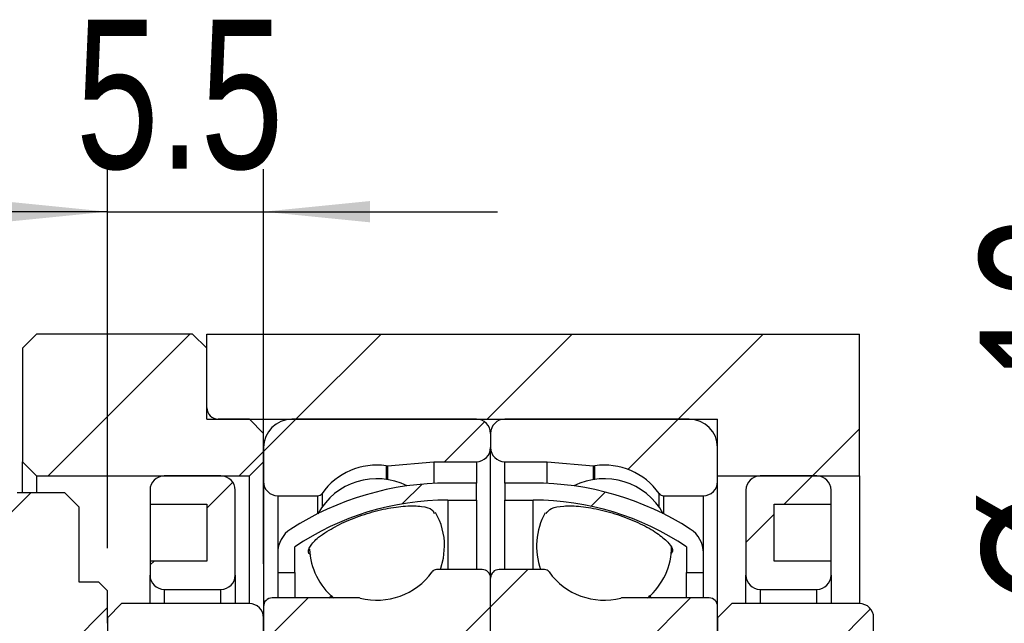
# Model space of a CAD drawing. Header units: millimetres. Extents: x 31 to 284, y 8 to 191.
# Tile 7 of 9: x 223 to 246, y 54 to 68. Entities that reach past the tile are written whole.
import ezdxf

# ---------------------------------------------------------------- set-up
doc = ezdxf.new("R2010")
doc.units = ezdxf.units.MM
doc.layers.add('FORMAT', color=7, linetype='Continuous')
doc.styles.add('SLDTEXTSTYLE0', font='TXT', dxfattribs={"width": 0.75})
doc.dimstyles.new('SLDDIMSTYLE1', dxfattribs={"dimtxt": 3.5, "dimasz": 2.5, "dimexe": 0, "dimexo": 0.0625, "dimgap": 0.875, "dimtad": 1, "dimlfac": 1.5, "dimrnd": 1e-09, "dimzin": 12, "dimdsep": 46, "dimtxsty": 'SLDTEXTSTYLE0', "dimsah": 1, "dimcen": 0.09, "dimadec": 0, "dimazin": 3, "dimtfac": 1, "dimtofl": 0, "dimtmove": 0, "dimatfit": 3, "dimfxl": 1, "dimfrac": 2, "dimtolj": 1, "dimtzin": 12, "dimarcsym": 0})
doc.dimstyles.new('SLDDIMSTYLE2', dxfattribs={"dimtxt": 3.5, "dimasz": 2.5, "dimexe": 0, "dimexo": 0.0625, "dimgap": 0.875, "dimtad": 1, "dimdec": 1, "dimlfac": 1.5, "dimrnd": 1e-09, "dimzin": 12, "dimdsep": 46, "dimtxsty": 'SLDTEXTSTYLE0', "dimsah": 1, "dimcen": 0.09, "dimadec": 0, "dimazin": 3, "dimtfac": 1, "dimtdec": 1, "dimtmove": 0, "dimatfit": 0, "dimfxl": 1, "dimfrac": 2, "dimtolj": 1, "dimtzin": 12, "dimarcsym": 0})
doc.dimstyles.new('SLDDIMSTYLE9', dxfattribs={"dimtxt": 3.5, "dimasz": 2.5, "dimexe": 0, "dimexo": 0.0625, "dimgap": 0.875, "dimtad": 1, "dimlfac": 1.5, "dimrnd": 1e-09, "dimzin": 12, "dimdsep": 46, "dimtxsty": 'SLDTEXTSTYLE0', "dimsah": 1, "dimcen": 0.09, "dimadec": 0, "dimazin": 3, "dimtol": 1, "dimtp": 0.02, "dimtm": 0.02, "dimtfac": 1, "dimtmove": 0, "dimatfit": 0, "dimfxl": 1, "dimfrac": 2, "dimtolj": 1, "dimarcsym": 0})

# ---------------------------------------------------------------- blocks, each defined once
blk = doc.blocks.new('_D_18')
at = {"layer": 'FORMAT', "color": 7}
for p, q in [((250.015, 53.424), (250.015, 64.805)), ((240.089, 53.424), (251.015, 53.424)), ((250.015, 53.424), (250.015, 45.424)), ((240.089, 45.424), (251.015, 45.424))]:
    blk.add_line(p, q, dxfattribs=at)
for points in [[(250.015, 53.424), (249.765, 50.924), (250.265, 50.924)], [(250.015, 45.424), (250.265, 47.924), (249.765, 47.924)]]:
    blk.add_solid(points, dxfattribs=at)
at = {"layer": 'FORMAT', "color": 7, "char_height": 3.5, "attachment_point": 1, "rotation": 90, "style": 'SLDTEXTSTYLE0'}
for s, insert in [('12', (245.45, 59.633)), ('%%c', (245.503, 54.355))]:
    blk.add_mtext(s, dxfattribs=dict(at, insert=insert))
blk = doc.blocks.new('_D_19')
at = {"layer": 'FORMAT', "color": 7}
for p, q in [((264.956, 49.424), (264.956, 54.924)), ((246.414, 49.424), (265.956, 49.424)), ((264.956, 49.424), (264.956, 36.091)), ((243.623, 36.091), (265.956, 36.091)), ((264.956, 36.091), (264.956, 30.591))]:
    blk.add_line(p, q, dxfattribs=at)
for points in [[(264.956, 49.424), (265.206, 51.924), (264.706, 51.924)], [(264.956, 36.091), (264.706, 33.591), (265.206, 33.591)]]:
    blk.add_solid(points, dxfattribs=at)
at = {"layer": 'FORMAT', "color": 7, "char_height": 3.5, "attachment_point": 1, "rotation": 90, "style": 'SLDTEXTSTYLE0'}
for s, insert in [('±0.02', (260.444, 41.669)), ('20', (260.444, 35.185))]:
    blk.add_mtext(s, dxfattribs=dict(at, insert=insert))
blk = doc.blocks.new('_D_20')
at = {"layer": 'FORMAT', "color": 7}
for p, q in [((224.956, 55.724), (224.956, 64.634)), ((228.623, 55.358), (228.623, 64.634)), ((224.956, 63.634), (219.456, 63.634)), ((224.956, 63.634), (228.623, 63.634)), ((228.623, 63.634), (234.123, 63.634))]:
    blk.add_line(p, q, dxfattribs=at)
for points in [[(224.956, 63.634), (222.456, 63.884), (222.456, 63.384)], [(228.623, 63.634), (231.123, 63.384), (231.123, 63.884)]]:
    blk.add_solid(points, dxfattribs=at)
at = {"layer": 'FORMAT', "color": 7, "insert": (224.211, 68.146), "char_height": 3.5, "attachment_point": 1, "style": 'SLDTEXTSTYLE0'}
blk.add_mtext('5.5', dxfattribs=at)

msp = doc.modelspace()

# ---------------------------------------------------------------- hatches: boundary and pattern name
at = {"layer": 'FORMAT', "linetype": 'Continuous', "lineweight": 18}
h = msp.add_hatch(dxfattribs=at)
h.set_pattern_fill('ANSI31', color=256, style=0)
edge = h.paths.add_edge_path(flags=0)
edge.add_line((222.95594463, 57.75767418), (223.28927796, 57.42434085))
edge.add_line((223.28927796, 57.42434085), (228.28927796, 57.42434085))
edge.add_line((228.28927796, 57.42434085), (228.62261129, 57.75767418))
edge.add_line((228.62261129, 57.75767418), (228.62261129, 58.42434085))
edge.add_line((228.62261129, 58.42434085), (228.28927796, 58.75767418))
edge.add_line((228.28927796, 58.75767418), (227.55594463, 58.75767418))
edge.add_arc((227.55594463, 59.02434085), 0.26666667, 180, 270, ccw=False)
edge.add_line((227.28927796, 59.02434085), (227.28927796, 60.42434085))
edge.add_line((227.28927796, 60.42434085), (226.95594463, 60.75767418))
edge.add_line((226.95594463, 60.75767418), (223.28927796, 60.75767418))
edge.add_line((223.28927796, 60.75767418), (222.95594463, 60.42434085))
edge.add_line((222.95594463, 60.42434085), (222.95594463, 57.75767418))
h = msp.add_hatch(dxfattribs=at)
h.set_pattern_fill('ANSI31', color=256, style=0)
h.paths.add_polyline_path([(227.28927796, 60.75767418), (227.28927796, 58.75767418), (239.28927796, 58.75767418), (239.28927796, 57.42434085), (242.62261129, 57.42434085), (242.62261129, 60.75767418)], flags=0)
h = msp.add_hatch(dxfattribs=at)
h.set_pattern_fill('ANSI31', color=256, style=0)
edge = h.paths.add_edge_path(flags=0)
edge.add_line((233.95594463, 58.09100752), (233.95594463, 58.42434085))
edge.add_arc((233.62261129, 58.42434085), 0.33333333, 0, 90)
edge.add_line((233.62261129, 58.75767418), (229.28927796, 58.75767418))
edge.add_arc((229.28927796, 58.09100752), 0.66666667, 90, 180)
edge.add_line((228.62261129, 58.09100752), (228.62261129, 57.29100752))
edge.add_arc((228.95594463, 57.29100752), 0.33333333, 180, 270)
edge.add_line((228.95594463, 56.95767418), (229.8888254, 56.95767418))
edge.add_arc((229.8888254, 57.09100752), 0.13333333, 270, 324.471080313)
edge.add_arc((231.28927796, 56.09100752), 1.5875, 82.107252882, 144.471080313, ccw=False)
edge.add_arc((231.52558135, 57.79553914), 0.13333333, 262.107252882, 275)
edge.add_line((231.53720211, 57.66271318), (232.62261129, 57.75767418))
edge.add_line((232.62261129, 57.75767418), (233.62261129, 57.75767418))
edge.add_arc((233.62261129, 58.09100752), 0.33333333, 270, 360)
h = msp.add_hatch(dxfattribs=at)
h.set_pattern_fill('ANSI31', color=256, style=0)
edge = h.paths.add_edge_path(flags=0)
edge.add_line((238.62261129, 58.75767418), (234.28927796, 58.75767418))
edge.add_arc((234.28927796, 58.42434085), 0.33333333, 90, 180)
edge.add_line((233.95594463, 58.42434085), (233.95594463, 58.09100752))
edge.add_arc((234.28927796, 58.09100752), 0.33333333, 180, 270)
edge.add_line((234.28927796, 57.75767418), (235.28927796, 57.75767418))
edge.add_line((235.28927796, 57.75767418), (236.37468714, 57.66271318))
edge.add_arc((236.38630791, 57.79553914), 0.13333333, 265, 277.892747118)
edge.add_arc((236.62261129, 56.09100752), 1.5875, 35.528919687, 97.892747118, ccw=False)
edge.add_arc((238.02306385, 57.09100752), 0.13333333, 215.528919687, 270)
edge.add_line((238.02306385, 56.95767418), (238.95594463, 56.95767418))
edge.add_arc((238.95594463, 57.29100752), 0.33333333, 270, 360)
edge.add_line((239.28927796, 57.29100752), (239.28927796, 58.09100752))
edge.add_arc((238.62261129, 58.09100752), 0.66666667, 0, 90)
h = msp.add_hatch(dxfattribs=at)
h.set_pattern_fill('ANSI31', color=256, style=0)
edge = h.paths.add_edge_path(flags=0)
edge.add_line((227.28927796, 56.75767418), (227.28927796, 55.42434085))
edge.add_line((227.28927796, 55.42434085), (225.95594463, 55.42434085))
edge.add_line((225.95594463, 55.42434085), (225.95594463, 55.09100752))
edge.add_arc((226.28927796, 55.09100752), 0.33333333, 180, 270)
edge.add_line((226.28927796, 54.75767418), (227.62261129, 54.75767418))
edge.add_arc((227.62261129, 55.09100752), 0.33333333, 270, 360)
edge.add_line((227.95594463, 55.09100752), (227.95594463, 57.09100752))
edge.add_arc((227.62261129, 57.09100752), 0.33333333, 0, 90)
edge.add_line((227.62261129, 57.42434085), (226.28927796, 57.42434085))
edge.add_arc((226.28927796, 57.09100752), 0.33333333, 90, 180)
edge.add_line((225.95594463, 57.09100752), (225.95594463, 56.75767418))
edge.add_line((225.95594463, 56.75767418), (227.28927796, 56.75767418))
h = msp.add_hatch(dxfattribs=at)
h.set_pattern_fill('ANSI31', color=256, style=0)
edge = h.paths.add_edge_path(flags=0)
edge.add_line((241.95594463, 55.09100752), (241.95594463, 55.42434085))
edge.add_line((241.95594463, 55.42434085), (240.62261129, 55.42434085))
edge.add_line((240.62261129, 55.42434085), (240.62261129, 56.75767418))
edge.add_line((240.62261129, 56.75767418), (241.95594463, 56.75767418))
edge.add_line((241.95594463, 56.75767418), (241.95594463, 57.09100752))
edge.add_arc((241.62261129, 57.09100752), 0.33333333, 0, 90)
edge.add_line((241.62261129, 57.42434085), (240.28927796, 57.42434085))
edge.add_arc((240.28927796, 57.09100752), 0.33333333, 90, 180)
edge.add_line((239.95594463, 57.09100752), (239.95594463, 55.09100752))
edge.add_arc((240.28927796, 55.09100752), 0.33333333, 180, 270)
edge.add_line((240.28927796, 54.75767418), (241.62261129, 54.75767418))
edge.add_arc((241.62261129, 55.09100752), 0.33333333, 270, 360)
h = msp.add_hatch(dxfattribs=at)
h.set_pattern_fill('ANSI31', color=256, style=0)
edge = h.paths.add_edge_path(flags=0)
edge.add_arc((232.95594463, 50.41676509), 6.44090909, 90, 123.981646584, ccw=False)
edge.add_line((232.95594463, 56.85767418), (233.62261129, 56.85767418))
edge.add_line((233.62261129, 56.85767418), (233.62261129, 57.25767418))
edge.add_line((233.62261129, 57.25767418), (232.95594463, 57.25767418))
edge.add_arc((232.95594463, 50.41676509), 6.84090909, 90, 122.675286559)
edge.add_arc((229.62261129, 55.61389491), 0.66666667, 122.675286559, 180)
edge.add_line((228.95594463, 55.61389491), (228.95594463, 55.15767418))
edge.add_line((228.95594463, 55.15767418), (229.35594463, 55.15767418))
edge.add_line((229.35594463, 55.15767418), (229.35594463, 55.75767418))
h = msp.add_hatch(dxfattribs=at)
h.set_pattern_fill('ANSI31', color=256, style=0)
edge = h.paths.add_edge_path(flags=0)
edge.add_line((234.28927796, 57.25767418), (234.28927796, 56.85767418))
edge.add_line((234.28927796, 56.85767418), (234.95594463, 56.85767418))
edge.add_arc((234.95594463, 50.41676509), 6.44090909, 56.018353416, 90, ccw=False)
edge.add_line((238.55594463, 55.75767418), (238.55594463, 55.15767418))
edge.add_line((238.55594463, 55.15767418), (238.95594463, 55.15767418))
edge.add_line((238.95594463, 55.15767418), (238.95594463, 55.61389491))
edge.add_arc((238.28927796, 55.61389491), 0.66666667, 0, 57.324713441)
edge.add_arc((234.95594463, 50.41676509), 6.84090909, 57.324713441, 90)
edge.add_line((234.95594463, 57.25767418), (234.28927796, 57.25767418))
h = msp.add_hatch(dxfattribs=at)
h.set_pattern_fill('ANSI31', color=256, style=0)
edge = h.paths.add_edge_path(flags=0)
edge.add_line((224.28927796, 56.69100752), (223.95594463, 57.02434085))
edge.add_line((223.95594463, 57.02434085), (222.83131655, 57.02434085))
edge.add_line((222.83131675, 57.02434062), (222.68927663, 56.84971097))
edge.add_line((222.68927796, 56.849711), (222.68927796, 53.09100752))
edge.add_line((222.68927796, 53.09100752), (223.91671414, 53.09100752))
edge.add_line((223.91671414, 53.09100752), (224.72261129, 53.55629245))
edge.add_arc((224.48927796, 53.96043764), 0.46666667, 300, 360)
edge.add_line((224.95594463, 53.96043764), (224.95594463, 54.72434085))
edge.add_line((224.95594463, 54.72434085), (224.75594463, 54.92434085))
edge.add_line((224.75594463, 54.92434085), (224.28927796, 54.92434085))
edge.add_line((224.28927796, 54.92434085), (224.28927796, 56.69100752))
h = msp.add_hatch(dxfattribs=at)
h.set_pattern_fill('ANSI31', color=256, style=0)
edge = h.paths.add_edge_path(flags=0)
edge.add_line((228.62261129, 54.35767418), (228.62261129, 53.62434085))
edge.add_arc((228.82261129, 53.62434085), 0.2, 180, 270)
edge.add_line((228.82261129, 53.42434085), (233.62261129, 53.42434085))
edge.add_arc((233.62261129, 53.75767418), 0.33333333, 270, 360)
edge.add_line((233.95594463, 53.75767418), (233.95594463, 55.02434085))
edge.add_arc((233.75594463, 55.02434085), 0.2, 0, 90)
edge.add_line((233.75594463, 55.22434085), (232.68973052, 55.22434085))
edge.add_arc((232.68973052, 55.09100752), 0.13333333, 90, 144.471080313)
edge.add_arc((231.28927796, 56.09100752), 1.5875, 255.58614653, 324.471080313, ccw=False)
edge.add_arc((230.86092112, 54.42434085), 0.13333333, 75.58614653, 90)
edge.add_line((230.86092112, 54.55767418), (228.82261129, 54.55767418))
edge.add_arc((228.82261129, 54.35767418), 0.2, 90, 180)
h = msp.add_hatch(dxfattribs=at)
h.set_pattern_fill('ANSI31', color=256, style=0)
edge = h.paths.add_edge_path(flags=0)
edge.add_line((234.28927796, 53.42434085), (239.08927796, 53.42434085))
edge.add_arc((239.08927796, 53.62434085), 0.2, 270, 360)
edge.add_line((239.28927796, 53.62434085), (239.28927796, 54.35767418))
edge.add_arc((239.08927796, 54.35767418), 0.2, 0, 90)
edge.add_line((239.08927796, 54.55767418), (237.05096813, 54.55767418))
edge.add_arc((237.05096813, 54.42434085), 0.13333333, 90, 104.41385347)
edge.add_arc((236.62261129, 56.09100752), 1.5875, 215.528919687, 284.41385347, ccw=False)
edge.add_arc((235.22215874, 55.09100752), 0.13333333, 35.528919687, 90)
edge.add_line((235.22215874, 55.22434085), (234.15594463, 55.22434085))
edge.add_arc((234.15594463, 55.02434085), 0.2, 90, 180)
edge.add_line((233.95594463, 55.02434085), (233.95594463, 53.75767418))
edge.add_arc((234.28927796, 53.75767418), 0.33333333, 180, 270)
h = msp.add_hatch(dxfattribs=at)
h.set_pattern_fill('ANSI31', color=256, style=0)
edge = h.paths.add_edge_path(flags=0)
edge.add_line((224.95594463, 53.75767418), (225.28927796, 53.42434085))
edge.add_line((225.28927796, 53.42434085), (228.28927796, 53.42434085))
edge.add_arc((228.28927796, 53.75767418), 0.33333333, 270, 360)
edge.add_line((228.62261129, 53.75767418), (228.62261129, 54.09100752))
edge.add_arc((228.28927796, 54.09100752), 0.33333333, 360, 450)
edge.add_line((228.28927796, 54.42434085), (225.28927796, 54.42434085))
edge.add_line((225.28927796, 54.42434085), (224.95594463, 54.09100752))
edge.add_line((224.95594463, 54.09100752), (224.95594463, 53.75767418))
h = msp.add_hatch(dxfattribs=at)
h.set_pattern_fill('ANSI31', color=256, style=0)
edge = h.paths.add_edge_path(flags=0)
edge.add_line((239.28927796, 53.75767418), (239.62261129, 53.42434085))
edge.add_line((239.62261129, 53.42434085), (242.62261129, 53.42434085))
edge.add_arc((242.62261129, 53.75767418), 0.33333333, 270, 360)
edge.add_line((242.95594463, 53.75767418), (242.95594463, 54.09100752))
edge.add_arc((242.62261129, 54.09100752), 0.33333333, 360, 450)
edge.add_line((242.62261129, 54.42434085), (239.62261129, 54.42434085))
edge.add_line((239.62261129, 54.42434085), (239.28927796, 54.09100752))
edge.add_line((239.28927796, 54.09100752), (239.28927796, 53.75767418))

# ---------------------------------------------------------------- linework, layer by layer
at = {"color": 7, "linetype": 'Continuous', "lineweight": 25}
for p, q in [((222.95594505, 60.42434079), (223.28927782, 60.7576748)), ((226.95594447, 60.7576748), (223.28927782, 60.7576748)), ((226.95594447, 60.7576748), (227.28927848, 60.42434079)), ((227.28927848, 60.7576748), (242.62261122, 60.7576748)), ((227.28927848, 58.75767447), (227.28927848, 60.7576748)), ((242.62261122, 57.42434092), (242.62261122, 60.7576748)), ((222.95594505, 60.42434079), (222.95594505, 57.75767431)), ((227.28927848, 59.02434068), (227.28927848, 60.42434079)), ((227.28927848, 58.75767447), (239.28927796, 58.75767447)), ((228.28927802, 58.75767447), (227.55594469, 58.75767447)), ((228.28927802, 58.75767447), (228.62261079, 58.42434108)), ((233.62261099, 58.75767447), (229.28927818, 58.75767447)), ((238.62261126, 58.75767447), (234.28927807, 58.75767447)), ((239.28927796, 57.42434092), (239.28927796, 58.75767447)), ((228.62261079, 57.75767431), (228.62261079, 58.42434108)), ((233.95594437, 58.42434108), (233.95594437, 58.09100769)), ((228.62261079, 58.09100769), (228.62261079, 57.29100781)), ((233.95594437, 55.02434065), (233.95594437, 58.09100769)), ((239.28927796, 57.29100781), (239.28927796, 58.09100769)), ((223.28927782, 57.42434092), (222.95594505, 57.75767431)), ((222.95594505, 57.02434098), (222.95594505, 57.75767431)), ((228.62261079, 57.75767431), (228.28927802, 57.42434092)), ((231.53720217, 57.66271293), (232.62261144, 57.75767431)), ((232.62261144, 57.75767431), (233.62261099, 57.75767431)), ((232.62261144, 57.75767431), (232.62261144, 57.24954844)), ((234.28927807, 57.75767431), (235.28927793, 57.75767431)), ((235.28927793, 57.75767431), (236.3746872, 57.66271293)), ((235.28927793, 57.24954844), (235.28927793, 57.75767431)), ((223.28927782, 57.42434092), (228.28927802, 57.42434092)), ((223.28927782, 57.42434092), (223.28927782, 57.02434098)), ((227.62261124, 57.42434092), (226.28927769, 57.42434092)), ((228.28927802, 54.42434074), (228.28927802, 57.42434092)), ((239.28927796, 57.42434092), (242.62261122, 57.42434092)), ((241.62261137, 57.42434092), (240.28927797, 57.42434092)), ((242.62261122, 57.42434092), (242.62261122, 54.42434074)), ((228.62261079, 57.29100781), (228.62261079, 54.35767418)), ((233.62261099, 57.25767391), (232.95594483, 57.25767391)), ((233.62261099, 56.85767397), (233.62261099, 57.25767391)), ((234.95594454, 57.25767391), (234.28927807, 57.25767391)), ((234.28927807, 57.25767391), (234.28927807, 56.85767397)), ((239.28927796, 54.35767418), (239.28927796, 57.29100781)), ((223.9559446, 57.02434098), (222.83131671, 57.02434098)), ((223.9559446, 57.02434098), (224.28927736, 56.69100759)), ((225.95594492, 57.09100753), (225.95594492, 56.75767414)), ((227.95594401, 55.09100782), (227.95594401, 57.09100753)), ((228.9559448, 56.95767442), (229.88882516, 56.95767442)), ((238.02306382, 56.95767442), (238.95594461, 56.95767442)), ((239.95594466, 57.09100753), (239.95594466, 55.09100782)), ((241.95594475, 56.75767414), (241.95594475, 57.09100753)), ((224.28927736, 54.92434082), (224.28927736, 56.69100759)), ((225.95594492, 56.75767414), (227.28927848, 56.75767414)), ((225.95594492, 56.75767414), (225.95594492, 55.42434059)), ((227.28927848, 56.75767414), (227.28927848, 55.42434059)), ((232.95594483, 56.85767397), (233.62261099, 56.85767397)), ((233.62261099, 56.85767397), (233.62261099, 55.22434093)), ((234.28927807, 56.85767397), (234.95594454, 56.85767397)), ((234.28927807, 55.22434093), (234.28927807, 56.85767397)), ((240.62261136, 56.75767414), (241.95594475, 56.75767414)), ((240.62261136, 55.42434059), (240.62261136, 56.75767414)), ((241.95594475, 55.42434059), (241.95594475, 56.75767414)), ((229.35594474, 55.15767438), (229.35594474, 55.75767398)), ((238.55594463, 55.75767398), (238.55594463, 55.15767438)), ((228.9559448, 55.61389516), (228.9559448, 55.15767438)), ((238.95594461, 55.15767438), (238.95594461, 55.61389516)), ((225.95594492, 55.42434059), (225.95594492, 55.09100782)), ((227.28927848, 55.42434059), (225.95594492, 55.42434059)), ((241.95594475, 55.42434059), (240.62261136, 55.42434059)), ((241.95594475, 55.09100782), (241.95594475, 55.42434059)), ((225.95594492, 54.42434074), (225.95594492, 55.09100782)), ((227.95594401, 55.09100782), (227.95594401, 54.42434074)), ((228.9559448, 55.15767438), (229.35594474, 55.15767438)), ((228.9559448, 55.15767438), (228.9559448, 54.55767415)), ((229.35594474, 55.15767438), (229.35594474, 54.55767415)), ((233.75594471, 55.22434093), (232.68973062, 55.22434093)), ((235.22215875, 55.22434093), (234.15594465, 55.22434093)), ((238.55594463, 55.15767438), (238.95594461, 55.15767438)), ((238.55594463, 54.55767415), (238.55594463, 55.15767438)), ((238.95594461, 54.55767415), (238.95594461, 55.15767438)), ((239.95594466, 54.42434074), (239.95594466, 55.09100782)), ((241.95594475, 55.09100782), (241.95594475, 54.42434074)), ((224.75594448, 54.92434082), (224.28927736, 54.92434082)), ((224.75594448, 54.92434082), (224.95594414, 54.72434116)), ((233.95594437, 53.75767427), (233.95594437, 55.02434065)), ((224.95594414, 53.96043779), (224.95594414, 54.72434116)), ((226.28927769, 54.75767444), (227.62261124, 54.75767444)), ((230.16021318, 54.55767415), (230.23372806, 54.61311486)), ((237.67516881, 54.61566823), (237.73374714, 54.55767415)), ((240.28927797, 54.75767444), (241.62261137, 54.75767444)), ((224.95594414, 54.09100766), (225.28927815, 54.42434074)), ((228.28927802, 54.42434074), (225.28927815, 54.42434074)), ((230.86092104, 54.55767415), (228.82261169, 54.55767415)), ((239.08927795, 54.55767415), (237.05096817, 54.55767415)), ((239.28927796, 54.09100766), (239.62261131, 54.42434074)), ((242.62261122, 54.42434074), (239.62261131, 54.42434074)), ((228.62261079, 54.35767418), (228.62261079, 53.62434085)), ((239.28927796, 53.62434085), (239.28927796, 54.35767418)), ((224.95594414, 54.09100766), (224.95594414, 53.75767427)), ((228.62261079, 53.75767427), (228.62261079, 54.09100766)), ((239.28927796, 54.09100766), (239.28927796, 53.75767427)), ((242.95594461, 53.75767427), (242.95594461, 54.09100766))]:
    msp.add_line(p, q, dxfattribs=at)
at = {"color": 8, "linetype": 'Continuous', "lineweight": 25}
for p, q in [((231.50727194, 57.66346917), (231.50727194, 57.34362754)), ((231.53720217, 57.66271293), (231.53720217, 57.33918699)), ((233.62261099, 57.75767431), (233.62261099, 57.25767391)), ((234.28927807, 57.25767391), (234.28927807, 57.75767431)), ((236.3746872, 57.33918699), (236.3746872, 57.66271293)), ((236.40461711, 57.34362754), (236.40461711, 57.66346917)), ((228.9559448, 56.95767442), (228.9559448, 55.61389516)), ((229.88882516, 56.95767442), (229.88882516, 56.53156827)), ((229.9973348, 57.01352584), (229.9973348, 56.69368421)), ((237.91455426, 56.69368421), (237.91455426, 57.01352584)), ((238.02306382, 56.53156827), (238.02306382, 56.95767442)), ((238.95594461, 55.61389516), (238.95594461, 56.95767442)), ((232.95594483, 56.85767397), (232.95594483, 55.22434093)), ((234.95594454, 55.22434093), (234.95594454, 56.85767397)), ((226.28927769, 54.75767444), (226.28927769, 54.42434074)), ((227.62261124, 54.42434074), (227.62261124, 54.75767444)), ((240.28927797, 54.75767444), (240.28927797, 54.42434074)), ((241.62261137, 54.42434074), (241.62261137, 54.75767444))]:
    msp.add_line(p, q, dxfattribs=at)
at = {"color": 7, "linetype": 'Continuous', "lineweight": 25, "flags": 128}
msp.add_lwpolyline([(232.77962622, 55.22434093), (232.85126604, 55.48770716), (232.87677807, 55.77116574)], dxfattribs=at)
at = {"color": 7, "linetype": 'Continuous', "lineweight": 25}
for centre, radius, start, end in [((227.55594463, 59.02434085), 0.26666667, 180, 270), ((229.28927796, 58.09100752), 0.66666667, 90, 180), ((233.62261129, 58.42434085), 0.33333333, 0, 90), ((234.28927796, 58.42434085), 0.33333333, 90, 180), ((238.62261129, 58.09100752), 0.66666667, 0, 90), ((233.62261129, 58.09100752), 0.33333333, 270, 0), ((234.28927796, 58.09100752), 0.33333333, 180, 270), ((231.28927796, 56.09100752), 1.5875, 82.107252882, 144.471080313), ((231.52558135, 57.79553914), 0.13333333, 262.107252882, 275), ((236.38630791, 57.79553914), 0.13333333, 265, 277.892747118), ((236.62261129, 56.09100752), 1.5875, 35.528919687, 97.892747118), ((226.28927796, 57.09100752), 0.33333333, 90, 180), ((227.62261129, 57.09100752), 0.33333333, 0, 90), ((240.28927796, 57.09100752), 0.33333333, 90, 180), ((241.62261129, 57.09100752), 0.33333333, 0, 90), ((228.95594463, 57.29100752), 0.33333333, 180, 270), ((232.95594463, 50.41676509), 6.84090909, 90, 122.675286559), ((231.28927796, 55.77116592), 1.5875, 63.395663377, 151.183978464), ((234.95594463, 50.41676509), 6.84090909, 57.324713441, 90), ((236.62261129, 55.77116592), 1.5875, 28.816021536, 116.604336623), ((238.95594463, 57.29100752), 0.33333333, 270, 0), ((229.8888254, 57.09100752), 0.13333333, 270, 324.471080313), ((238.02306385, 57.09100752), 0.13333333, 215.528919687, 270), ((232.95594463, 50.41676509), 6.44090909, 90, 123.981646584), ((234.95594463, 50.41676509), 6.44090909, 56.018353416, 90), ((231.28927796, 55.77116592), 1.5875, 0, 30.017238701), ((236.62261129, 55.77116592), 1.5875, 150.428780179, 200.148636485), ((229.62261129, 55.61389491), 0.66666667, 122.675286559, 180), ((238.28927796, 55.61389491), 0.66666667, 0, 57.324713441), ((236.62261129, 55.77116592), 1.5875, 310.145980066, 0), ((231.28927796, 55.77116592), 1.5875, 182.527063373, 229.854019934), ((226.28927796, 55.09100752), 0.33333333, 180, 270), ((227.62261129, 55.09100752), 0.33333333, 270, 0), ((231.28927796, 56.09100752), 1.5875, 255.58614653, 324.471080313), ((232.68973052, 55.09100752), 0.13333333, 90, 144.471080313), ((233.75594463, 55.02434085), 0.2, 0, 90), ((234.15594463, 55.02434085), 0.2, 90, 180), ((235.22215874, 55.09100752), 0.13333333, 35.528919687, 90), ((236.62261129, 56.09100752), 1.5875, 215.528919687, 284.41385347), ((240.28927796, 55.09100752), 0.33333333, 180, 270), ((241.62261129, 55.09100752), 0.33333333, 270, 0), ((228.28927796, 54.09100752), 0.33333333, 0, 90), ((228.82261129, 54.35767418), 0.2, 90, 180), ((230.86092112, 54.42434085), 0.13333333, 75.58614653, 90), ((237.05096813, 54.42434085), 0.13333333, 90, 104.41385347), ((239.08927796, 54.35767418), 0.2, 0, 90), ((242.62261129, 54.09100752), 0.33333333, 0, 90)]:
    msp.add_arc(centre, radius, start, end, dxfattribs=at)
for points, knots in [([(230.11225193, 56.12131571), (230.24109338, 56.19500254), (230.49876989, 56.34237255), (230.99336426, 56.5301284), (231.50020321, 56.66376282), (231.97557909, 56.72896393), (232.35324539, 56.71766696), (232.58996624, 56.65168661), (232.6196492, 56.57114232), (232.63130689, 56.53950935)], [0, 0, 0, 0, 0.1501010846, 0.3001947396, 0.4504951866, 0.6011742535, 0.7520369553, 0.9026149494, 1, 1, 1, 1]), ([(235.2647323, 56.54416037), (235.29643158, 56.58634787), (235.36127931, 56.67265153), (235.65776109, 56.72867374), (236.06780464, 56.71750955), (236.55813072, 56.63157239), (237.06828719, 56.47969991), (237.53974761, 56.27922324), (237.92277649, 56.0536325), (238.16206092, 55.83638096), (238.25743665, 55.6787176), (238.21327782, 55.62190387), (238.20159641, 55.60687485)], [0, 0, 0, 0, 0.1021720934, 0.2090151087, 0.3163234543, 0.4240659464, 0.5319255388, 0.6395986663, 0.7470030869, 0.8542431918, 0.961442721, 1, 1, 1, 1]), ([(229.73639932, 55.56481818), (229.7185454, 55.57716848), (229.65053993, 55.62421068), (229.70339194, 55.76994983), (229.86464806, 55.95366809), (230.04329833, 56.07462861), (230.11225193, 56.12131571)], [0, 0, 0, 0, 0.1192770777, 0.4543254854, 0.7893861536, 1, 1, 1, 1])]:
    msp.add_open_spline(points, degree=3, knots=knots, dxfattribs=at)

# ---------------------------------------------------------------- dimensions: what is measured, and where the dimension line sits
at = {"layer": 'FORMAT', "color": 7}
dim = msp.add_linear_dim(base=(228.62261129, 63.63431877), p1=(224.95594463, 54.72434085), p2=(228.62261129, 54.35767418), dimstyle='SLDDIMSTYLE2', dxfattribs=at)
dim.commit()
dim.dimension.update_dxf_attribs({"geometry": '_D_20', "text_midpoint": (227.44408522, 63.63431877), "dimtype": 160})
dim = msp.add_linear_dim(base=(250.0149363, 45.42434085), p1=(239.08927796, 53.42434085), p2=(239.08927796, 45.42434085), angle=90, text='%%c<>', dimstyle='SLDDIMSTYLE1', dxfattribs=at)
dim.commit()
dim.dimension.update_dxf_attribs({"geometry": '_D_18', "text_midpoint": (250.0149363, 59.58015807), "dimtype": 160})
dim = msp.add_linear_dim(base=(264.95594463, 36.09100752), p1=(245.41395785, 49.42434085), p2=(242.62261129, 36.09100752), angle=90, dimstyle='SLDDIMSTYLE9', dxfattribs=at)
dim.commit()
dim.dimension.update_dxf_attribs({"geometry": '_D_19', "text_midpoint": (264.95594463, 44.22382612), "dimtype": 160})

doc.saveas('drawing.dxf')
